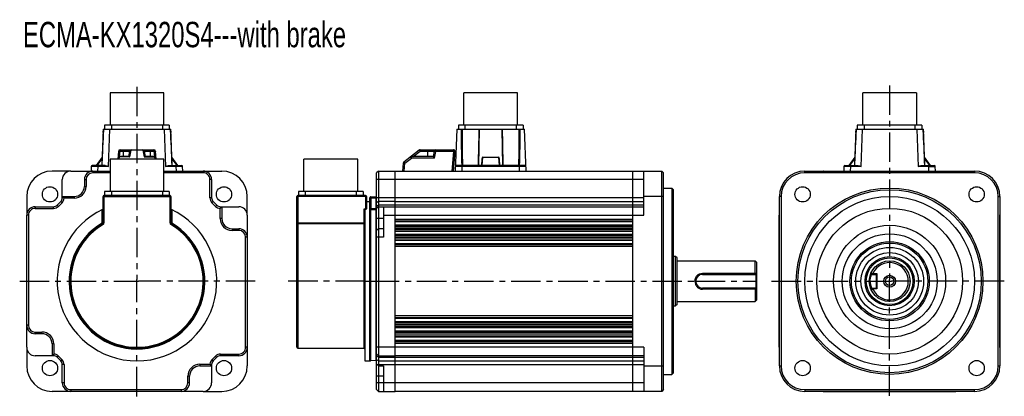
# Model space of a CAD drawing. Header units: millimetres. Extents: x 123 to 703, y 243 to 465.
import ezdxf

# ---------------------------------------------------------------- set-up
doc = ezdxf.new("R2010")
doc.units = ezdxf.units.MM
doc.header["$LTSCALE"] = 46.255
doc.linetypes.add('CENTER', pattern=[0.6, 0.375, -0.075, 0.075, -0.075])
doc.layers.get('0').update_dxf_attribs({"linetype": 'CONTINUOUS'})
doc.layers.add('DEFAULT_1', color=7, linetype='CENTER')
doc.styles.get("Standard").update_dxf_attribs({"font": 'txt', "width": 0.7})

msp = doc.modelspace()

# ---------------------------------------------------------------- linework, layer by layer
at = {"color": 7, "linetype": 'Continuous'}
for p, q in [((175.86, 421.58), (175.86, 402.53)), ((207.61, 421.58), (175.86, 421.58)), ((207.61, 402.53), (207.61, 421.58)), ((384.26, 402.53), (384.26, 421.58)), ((416.01, 421.58), (384.26, 421.58)), ((416.01, 402.53), (416.01, 421.58)), ((619.34, 402.53), (619.34, 421.58)), ((651.09, 421.58), (619.34, 421.58)), ((651.09, 421.58), (651.09, 402.53)), ((172.68, 402.53), (172.68, 400.14)), ((210.78, 402.53), (172.68, 402.53)), ((176.68, 402.53), (176.68, 400.14)), ((206.78, 402.53), (206.78, 400.14)), ((210.78, 402.53), (210.78, 400.14)), ((381.09, 402.53), (381.09, 400.14)), ((419.19, 402.53), (381.09, 402.53)), ((385.09, 400.14), (385.09, 402.53)), ((415.19, 402.53), (415.19, 400.14)), ((419.19, 402.53), (419.19, 400.14)), ((616.17, 402.53), (616.17, 400.14)), ((654.27, 402.53), (616.17, 402.53)), ((620.17, 402.53), (620.17, 400.14)), ((650.27, 400.14), (650.27, 402.53)), ((654.27, 402.53), (654.27, 400.14)), ((171.73, 400.14), (170.98, 378.64)), ((171.73, 400.14), (211.5, 400.14)), ((171.88, 398.28), (171.94, 400.14)), ((174.96, 378.16), (175.73, 400.14)), ((207.74, 400.14), (208.5, 378.16)), ((211.53, 400.14), (211.73, 400.14)), ((211.53, 400.14), (211.59, 398.28)), ((212.49, 378.64), (211.73, 400.14)), ((380.14, 400.14), (379.27, 375.44)), ((380.14, 400.14), (420.14, 400.14)), ((393.18, 378.64), (393.57, 400.14)), ((406.7, 400.14), (407.09, 378.64)), ((421, 375.44), (420.14, 400.14)), ((615.22, 400.14), (614.47, 378.64)), ((615.22, 400.14), (654.99, 400.14)), ((615.36, 398.28), (615.42, 400.14)), ((618.45, 378.16), (619.22, 400.14)), ((651.22, 400.14), (651.99, 378.16)), ((655.01, 400.14), (655.22, 400.14)), ((655.01, 400.14), (655.07, 398.28)), ((655.97, 378.64), (655.22, 400.14)), ((171.16, 383.64), (167.73, 378.64)), ((180.78, 387.08), (180.37, 382.38)), ((181.3, 382.38), (181.43, 383.78)), ((181.43, 383.99), (181.43, 383.78)), ((187.02, 383.99), (181.43, 383.99)), ((187.57, 383.78), (181.43, 383.78)), ((181.5, 383.99), (181.78, 387.16)), ((181.78, 387.16), (181.78, 387.99)), ((181.78, 387.99), (201.69, 387.99)), ((181.78, 387.16), (187.29, 387.16)), ((183.73, 383.99), (183.73, 387.99)), ((187.29, 387.16), (186.74, 384.04)), ((187.57, 383.78), (188.28, 387.78)), ((188.28, 387.99), (188.28, 387.78)), ((195.19, 387.78), (188.28, 387.78)), ((195.19, 387.78), (195.19, 387.99)), ((195.19, 387.78), (195.9, 383.78)), ((195.9, 383.78), (202.04, 383.78)), ((196.73, 384.04), (196.18, 387.16)), ((196.18, 387.16), (201.69, 387.16)), ((202.04, 383.99), (196.45, 383.99)), ((199.73, 383.99), (199.73, 387.99)), ((201.69, 387.16), (201.69, 387.99)), ((201.69, 387.16), (201.97, 383.99)), ((202.04, 383.99), (202.04, 383.78)), ((202.04, 383.78), (202.17, 382.38)), ((203.1, 382.38), (202.69, 387.08)), ((215.73, 378.64), (212.31, 383.64)), ((357.93, 387.78), (349.02, 380.78)), ((349.63, 380.08), (353.46, 383.08)), ((353.46, 383.99), (353.46, 383.08)), ((366.21, 383.99), (353.46, 383.99)), ((367.05, 383.08), (353.46, 383.08)), ((354.51, 383.99), (358.55, 387.16)), ((358.55, 387.99), (358.55, 387.16)), ((358.55, 387.99), (378.24, 387.99)), ((358.55, 387.16), (366.77, 387.16)), ((363.21, 383.99), (363.21, 387.99)), ((366.77, 387.16), (366.21, 383.99)), ((367.05, 383.08), (367.75, 387.08)), ((367.75, 387.99), (367.75, 387.08)), ((378.24, 387.08), (367.75, 387.08)), ((378.24, 387.08), (377.22, 375.44)), ((378.23, 375.44), (379.24, 386.9)), ((378.24, 387.99), (378.24, 387.08)), ((395.11, 378.64), (395.55, 383.64)), ((395.55, 383.64), (404.72, 383.64)), ((404.72, 383.64), (405.16, 378.64)), ((614.64, 383.64), (611.22, 378.64)), ((659.22, 378.64), (655.79, 383.64)), ((164.84, 378.16), (164.75, 375.44)), ((173.08, 378.64), (165.34, 378.64)), ((168.31, 378.64), (171.13, 382.75)), ((168.74, 375.44), (168.84, 378.16)), ((168.84, 378.64), (168.84, 378.16)), ((174.96, 378.16), (168.84, 378.16)), ((175.86, 382.38), (175.86, 363.33)), ((207.61, 382.38), (175.86, 382.38)), ((207.61, 363.33), (207.61, 382.38)), ((214.63, 378.16), (208.5, 378.16)), ((210.39, 378.64), (218.13, 378.64)), ((212.34, 382.75), (215.16, 378.64)), ((214.63, 378.16), (214.63, 378.64)), ((214.63, 378.16), (214.73, 375.44)), ((218.72, 375.44), (218.63, 378.16)), ((290.08, 363.33), (290.08, 382.38)), ((321.83, 382.38), (290.08, 382.38)), ((321.83, 363.33), (321.83, 382.38)), ((348.64, 380.08), (348.23, 375.44)), ((349.23, 375.44), (349.63, 380.08)), ((420.4, 378.64), (379.87, 378.64)), ((383.27, 375.44), (383.37, 378.16)), ((383.37, 378.64), (383.37, 378.16)), ((416.91, 378.16), (383.37, 378.16)), ((395, 382.75), (394.64, 378.68)), ((405.63, 378.68), (405.28, 382.75)), ((416.91, 378.16), (416.91, 378.64)), ((416.91, 378.16), (417, 375.44)), ((608.32, 378.16), (608.23, 375.44)), ((608.82, 378.64), (616.56, 378.64)), ((611.79, 378.64), (614.61, 382.75)), ((612.23, 375.44), (612.32, 378.16)), ((612.32, 378.64), (612.32, 378.16)), ((618.45, 378.16), (612.32, 378.16)), ((658.12, 378.16), (651.99, 378.16)), ((653.88, 378.64), (661.61, 378.64)), ((655.83, 382.75), (658.64, 378.64)), ((658.12, 378.16), (658.12, 378.64)), ((658.12, 378.16), (658.21, 375.44)), ((662.21, 375.44), (662.11, 378.16)), ((152.65, 375.43), (141.73, 375.43)), ((152.73, 375.43), (152.73, 375.44)), ((152.73, 375.43), (175.86, 375.42)), ((165.73, 375.43), (165.73, 374.42)), ((175.86, 374.42), (165.73, 374.42)), ((207.61, 375.42), (230.73, 375.42)), ((230.73, 374.42), (207.61, 374.42)), ((230.73, 375.42), (230.73, 374.42)), ((230.82, 375.43), (241.73, 375.43)), ((333.96, 375.42), (332.96, 374.42)), ((332.96, 246.46), (332.96, 374.42)), ((333.96, 375.42), (343.96, 375.44)), ((333.96, 375.42), (333.96, 245.46)), ((343.96, 245.44), (343.96, 375.44)), ((343.96, 375.44), (490.46, 375.43)), ((483.96, 245.44), (483.96, 375.44)), ((490.46, 375.43), (500.96, 375.41)), ((490.46, 349.44), (490.46, 375.43)), ((500.96, 245.47), (500.96, 375.41)), ((501.96, 374.41), (500.96, 375.41)), ((501.96, 246.47), (501.96, 374.41)), ((585.22, 374.41), (585.22, 375.43)), ((585.22, 375.41), (685.22, 375.41)), ((685.22, 374.41), (585.22, 374.41)), ((596.22, 375.44), (596.22, 375.43)), ((596.22, 375.44), (674.22, 375.44)), ((674.22, 375.44), (674.22, 375.43)), ((685.22, 375.43), (685.22, 374.41)), ((147.75, 370.44), (147.73, 370.44)), ((147.75, 359.61), (147.75, 370.44)), ((160.75, 370.44), (160.75, 366.44)), ((160.75, 370.44), (161.75, 370.44)), ((160.75, 366.44), (161.75, 366.44)), ((161.75, 370.44), (161.75, 366.44)), ((235.72, 370.44), (234.72, 370.44)), ((234.72, 359.61), (234.72, 370.44)), ((235.72, 370.44), (235.72, 359.61)), ((490.46, 370.44), (332.96, 370.44)), ((126.75, 360.44), (126.75, 349.53)), ((147.75, 360.43), (148.57, 359.61)), ((147.75, 360.42), (154.73, 360.42)), ((154.73, 360.43), (154.73, 359.42)), ((171.76, 344.81), (171.74, 360.44)), ((171.74, 360.44), (211.59, 360.44)), ((172.24, 360.94), (172.26, 344.81)), ((211.23, 360.94), (172.24, 360.94)), ((172.68, 363.33), (172.68, 360.94)), ((210.78, 363.33), (172.68, 363.33)), ((176.68, 363.33), (176.68, 360.94)), ((206.78, 363.33), (206.78, 360.94)), ((210.78, 363.33), (210.78, 360.94)), ((211.21, 344.81), (211.23, 360.44)), ((211.23, 360.44), (211.23, 360.94)), ((211.59, 360.44), (211.73, 360.44)), ((211.73, 360.44), (211.71, 344.81)), ((256.72, 349.53), (256.72, 360.44)), ((285.96, 271.44), (285.96, 360.44)), ((286.1, 360.44), (286.21, 360.44)), ((286.21, 360.44), (286.33, 360.44)), ((286.33, 360.44), (286.46, 360.44)), ((286.46, 360.94), (286.46, 270.94)), ((326.46, 360.94), (286.46, 360.94)), ((326.46, 360.44), (286.46, 360.44)), ((286.91, 363.33), (286.91, 360.94)), ((325.01, 363.33), (286.91, 363.33)), ((290.91, 363.33), (290.91, 360.94)), ((321.01, 360.94), (321.01, 363.33)), ((325.01, 363.33), (325.01, 360.94)), ((326.46, 360.94), (326.44, 352.98)), ((326.58, 360.44), (326.46, 360.44)), ((326.71, 360.44), (326.58, 360.44)), ((326.81, 360.44), (326.71, 360.44)), ((326.96, 360.44), (326.94, 353.21)), ((328.96, 263.44), (328.96, 359.71)), ((329.48, 359.71), (328.96, 359.71)), ((332.48, 360.06), (329.48, 360.21)), ((329.48, 359.71), (329.48, 353.27)), ((329.48, 359.71), (332.48, 359.56)), ((501.96, 360.44), (490.46, 360.44)), ((501.96, 365.44), (506.96, 365.44)), ((506.96, 365.44), (506.96, 255.44)), ((507.96, 364.44), (506.96, 365.44)), ((507.96, 256.44), (507.96, 364.44)), ((571.25, 360.44), (570.23, 360.44)), ((570.25, 260.44), (570.25, 360.44)), ((571.25, 360.44), (571.25, 260.44)), ((699.19, 360.44), (700.21, 360.44)), ((699.19, 260.44), (699.19, 360.44)), ((700.19, 360.44), (700.19, 260.44)), ((131.73, 354.42), (131.73, 353.42)), ((131.73, 354.42), (142.57, 354.42)), ((142.57, 353.42), (142.57, 354.44)), ((145.41, 354.6), (144.69, 355.32)), ((144.7, 355.31), (146.87, 357.47)), ((145.41, 354.6), (147.58, 356.77)), ((147.58, 356.77), (146.87, 357.47)), ((148.57, 359.61), (147.73, 359.61)), ((154.73, 359.42), (148.75, 359.42)), ((235.72, 359.61), (234.72, 359.61)), ((236.61, 357.49), (235.89, 356.77)), ((235.89, 356.77), (238.06, 354.6)), ((238.77, 355.31), (236.6, 357.47)), ((238.77, 355.31), (238.06, 354.6)), ((240.9, 353.61), (240.9, 354.44)), ((241.72, 354.43), (240.9, 353.61)), ((240.9, 354.42), (251.73, 354.43)), ((241.72, 354.42), (241.72, 347.44)), ((251.73, 354.43), (251.73, 354.44)), ((326.95, 357.44), (328.96, 357.44)), ((332.48, 359.56), (332.48, 353.17)), ((332.48, 359.56), (332.96, 359.56)), ((490.46, 359.61), (332.96, 359.61)), ((333.96, 357.47), (332.96, 356.77)), ((333.96, 355.31), (332.96, 354.6)), ((333.96, 354.42), (333.14, 353.61)), ((343.96, 357.49), (333.96, 357.47)), ((343.96, 355.32), (333.96, 355.31)), ((333.96, 354.42), (343.96, 354.44)), ((336.96, 354.43), (336.96, 336.44)), ((343.96, 357.49), (490.46, 357.48)), ((490.46, 355.31), (343.96, 355.32)), ((343.96, 354.44), (490.46, 354.43)), ((126.75, 271.44), (126.75, 349.44)), ((127.75, 349.44), (126.75, 349.44)), ((127.75, 349.44), (127.75, 284.44)), ((131.73, 353.42), (142.57, 353.42)), ((171.25, 344.8), (171.25, 352.74)), ((212.21, 352.74), (212.21, 344.8)), ((240.72, 347.44), (240.72, 353.43)), ((256.72, 349.44), (256.73, 349.44)), ((256.72, 349.44), (256.72, 271.44)), ((325.46, 352.98), (325.46, 270.94)), ((326.44, 352.98), (325.46, 352.98)), ((325.96, 352.74), (325.96, 263.44)), ((328.96, 353.27), (329.48, 353.27)), ((332.48, 353.17), (329.48, 353.27)), ((329.48, 263.47), (329.48, 352.82)), ((329.48, 352.82), (332.48, 352.72)), ((332.48, 353.17), (332.96, 353.17)), ((332.48, 352.72), (332.48, 263.63)), ((336.96, 349.44), (490.46, 349.44)), ((570.22, 271.44), (570.22, 349.44)), ((570.22, 349.44), (570.23, 349.44)), ((700.22, 349.44), (700.21, 349.44)), ((700.22, 271.44), (700.22, 349.44)), ((171.77, 343.95), (171.52, 344.38)), ((172.26, 344.81), (171.76, 344.81)), ((211.21, 344.81), (212.2, 344.8)), ((212.08, 344.59), (211.69, 343.95)), ((212.21, 344.81), (212.08, 344.59)), ((241.72, 347.44), (240.72, 347.44)), ((286.46, 344.81), (325.46, 344.81)), ((325.46, 344.38), (286.46, 344.38)), ((336.96, 347.44), (332.96, 347.44)), ((343.96, 347.15), (483.96, 347.15)), ((343.96, 346.18), (483.96, 346.18)), ((483.96, 345.42), (343.96, 345.42)), ((483.96, 343.47), (343.96, 343.47)), ((483.96, 342.7), (343.96, 342.7)), ((247.73, 341.43), (247.73, 340.42)), ((247.73, 341.42), (251.73, 341.42)), ((251.73, 340.42), (247.73, 340.42)), ((251.73, 341.43), (251.73, 340.42)), ((333.96, 341.42), (332.96, 340.42)), ((336.96, 341.43), (333.96, 341.42)), ((483.96, 341.73), (343.96, 341.73)), ((483.96, 341.65), (343.96, 341.65)), ((483.96, 340.68), (343.96, 340.68)), ((343.96, 339.92), (483.96, 339.92)), ((483.96, 337.97), (343.96, 337.97)), ((483.96, 337.2), (343.96, 337.2)), ((256.72, 336.44), (255.72, 336.44)), ((255.72, 271.44), (255.72, 336.44)), ((336.96, 336.44), (332.96, 336.44)), ((483.96, 336.23), (343.96, 336.23)), ((483.96, 335.93), (343.96, 335.93)), ((343.96, 334.96), (483.96, 334.96)), ((483.96, 334.42), (343.96, 334.42)), ((483.96, 332.47), (343.96, 332.47)), ((483.96, 331.93), (343.96, 331.93)), ((483.96, 330.95), (343.96, 330.95)), ((508.96, 324.94), (507.96, 324.94)), ((509.96, 324.19), (508.96, 324.94)), ((508.96, 295.94), (508.96, 324.94)), ((509.96, 296.69), (509.96, 324.19)), ((509.96, 322.44), (555.96, 322.44)), ((556.96, 321.44), (555.96, 322.44)), ((555.96, 315.14), (555.96, 322.44)), ((556.96, 299.44), (556.96, 321.44)), ((524.96, 315.14), (555.96, 315.14)), ((524.96, 315.14), (524.96, 314.44)), ((524.96, 314.44), (556.46, 314.44)), ((556.01, 315.08), (555.96, 315.14)), ((556.33, 315.08), (556.01, 315.08)), ((556.96, 315.09), (556.33, 315.08)), ((556.96, 314.94), (556.46, 314.44)), ((556.46, 314.44), (556.46, 306.44)), ((624.64, 314.44), (624.18, 315.14)), ((624.64, 314.44), (627.22, 314.44)), ((625.25, 315.09), (624.91, 315.09)), ((625.41, 314.94), (627.72, 314.94)), ((627.72, 314.94), (627.22, 314.44)), ((627.22, 314.44), (627.22, 306.44)), ((627.72, 314.94), (627.72, 305.94)), ((325.96, 310.44), (328.96, 310.44)), ((520.46, 310.44), (520.96, 310.44)), ((623.22, 310.44), (623.72, 310.44)), ((556.46, 306.44), (524.96, 306.44)), ((524.96, 305.75), (524.96, 306.44)), ((555.96, 305.75), (524.96, 305.75)), ((556.01, 305.8), (555.96, 305.75)), ((555.96, 305.75), (555.96, 298.44)), ((556.01, 305.8), (556.33, 305.8)), ((556.46, 306.44), (556.96, 305.94)), ((624.64, 306.44), (624.18, 305.75)), ((624.64, 306.44), (627.22, 306.44)), ((624.91, 305.8), (625.25, 305.79)), ((627.72, 305.94), (625.41, 305.94)), ((627.72, 305.94), (627.22, 306.44)), ((507.96, 295.94), (508.96, 295.94)), ((509.96, 296.69), (508.96, 295.94)), ((509.96, 298.44), (555.96, 298.44)), ((556.96, 299.44), (555.96, 298.44)), ((127.75, 284.44), (126.75, 284.44)), ((483.96, 289.93), (343.96, 289.93)), ((343.96, 288.96), (483.96, 288.96)), ((483.96, 288.42), (343.96, 288.42)), ((483.96, 286.47), (343.96, 286.47)), ((483.96, 285.93), (343.96, 285.93)), ((483.96, 284.95), (343.96, 284.95)), ((483.96, 284.65), (343.96, 284.65)), ((131.73, 279.46), (131.73, 280.46)), ((131.73, 280.46), (135.73, 280.46)), ((135.73, 279.45), (131.73, 279.45)), ((135.73, 279.45), (135.73, 280.46)), ((483.96, 283.68), (343.96, 283.68)), ((483.96, 282.92), (343.96, 282.92)), ((483.96, 280.97), (343.96, 280.97)), ((483.96, 280.2), (343.96, 280.2)), ((483.96, 279.23), (343.96, 279.23)), ((483.96, 279.15), (343.96, 279.15)), ((142.75, 273.44), (141.75, 273.44)), ((141.75, 273.44), (141.75, 266.45)), ((142.75, 273.44), (142.75, 267.46)), ((343.96, 278.18), (483.96, 278.18)), ((483.96, 277.42), (343.96, 277.42)), ((483.96, 275.47), (343.96, 275.47)), ((483.96, 274.7), (343.96, 274.7)), ((483.96, 273.73), (343.96, 273.73)), ((126.75, 271.44), (126.73, 271.44)), ((126.75, 271.36), (126.75, 260.44)), ((142.57, 267.27), (141.75, 266.46)), ((142.57, 267.27), (142.57, 266.44)), ((240.9, 267.46), (251.73, 267.46)), ((240.9, 266.46), (240.9, 267.46)), ((251.73, 266.46), (251.73, 267.46)), ((256.72, 271.44), (255.72, 271.44)), ((256.72, 271.36), (256.72, 260.44)), ((286.46, 270.94), (325.46, 270.94)), ((490.46, 271.44), (332.96, 271.44)), ((333.96, 266.46), (332.96, 267.46)), ((490.46, 271.44), (490.46, 245.45)), ((570.22, 271.44), (570.23, 271.44)), ((700.22, 271.44), (700.21, 271.44)), ((142.57, 266.46), (131.73, 266.45)), ((131.73, 266.45), (131.73, 266.44)), ((145.41, 266.28), (144.7, 265.58)), ((146.87, 263.41), (144.7, 265.58)), ((147.58, 264.12), (145.41, 266.28)), ((147.58, 264.12), (146.86, 263.4)), ((148.75, 261.27), (147.75, 261.27)), ((147.75, 250.44), (147.75, 261.27)), ((148.75, 261.27), (148.75, 250.44)), ((228.73, 261.46), (234.72, 261.46)), ((228.73, 261.46), (228.73, 260.46)), ((234.9, 261.27), (235.73, 261.27)), ((235.72, 260.45), (234.9, 261.27)), ((235.72, 261.27), (235.72, 250.44)), ((238.06, 266.28), (235.89, 264.12)), ((236.6, 263.41), (235.89, 264.12)), ((238.77, 265.58), (236.6, 263.41)), ((238.06, 266.28), (238.78, 265.56)), ((251.73, 266.46), (240.9, 266.46)), ((325.96, 263.44), (328.96, 263.44)), ((332.48, 263.63), (329.48, 263.47)), ((333.96, 265.58), (332.96, 266.28)), ((333.96, 263.41), (332.96, 264.12)), ((333.96, 260.46), (332.96, 261.46)), ((333.14, 261.27), (490.46, 261.27)), ((333.96, 266.46), (343.96, 266.44)), ((333.96, 265.58), (343.96, 265.56)), ((333.96, 263.41), (343.96, 263.4)), ((490.46, 266.45), (343.96, 266.44)), ((343.96, 265.56), (490.46, 265.57)), ((343.96, 263.4), (490.46, 263.4)), ((228.73, 260.45), (235.72, 260.45)), ((333.96, 260.46), (336.96, 260.45)), ((336.96, 260.45), (336.96, 245.45)), ((490.46, 260.44), (501.96, 260.44)), ((501.96, 255.44), (506.96, 255.44)), ((507.96, 256.44), (506.96, 255.44)), ((570.23, 260.44), (571.25, 260.44)), ((699.19, 260.44), (700.21, 260.44)), ((148.75, 250.44), (147.75, 250.44)), ((222.72, 254.44), (221.72, 254.44)), ((221.72, 250.44), (221.72, 254.44)), ((222.72, 250.44), (221.72, 250.44)), ((222.72, 250.44), (222.72, 254.44)), ((235.72, 250.44), (235.73, 250.44)), ((336.96, 254.44), (332.96, 254.44)), ((490.46, 250.44), (332.96, 250.44)), ((152.65, 245.45), (141.73, 245.45)), ((152.73, 246.46), (217.73, 246.46)), ((152.73, 246.46), (152.73, 245.44)), ((230.73, 245.45), (152.73, 245.46)), ((217.73, 246.46), (217.73, 245.46)), ((230.73, 245.45), (230.73, 245.44)), ((230.82, 245.45), (241.73, 245.45)), ((332.96, 246.46), (333.96, 245.46)), ((333.96, 245.46), (343.96, 245.44)), ((483.96, 245.44), (343.96, 245.44)), ((500.96, 245.47), (483.96, 245.44)), ((501.96, 246.47), (500.96, 245.47)), ((585.22, 246.47), (685.22, 246.47)), ((585.22, 246.47), (585.22, 245.45)), ((685.22, 245.47), (585.22, 245.47)), ((596.22, 245.44), (596.22, 245.45)), ((596.22, 245.44), (674.22, 245.44)), ((674.22, 245.44), (674.22, 245.45)), ((685.22, 245.45), (685.22, 246.47))]:
    msp.add_line(p, q, dxfattribs=at)
at = {"color": 2, "linetype": 'Continuous'}
for p, q in [((190.73, 310.44), (192.73, 310.44)), ((191.73, 309.44), (191.73, 311.44)), ((634.22, 310.44), (636.22, 310.44)), ((635.22, 309.44), (635.22, 311.44))]:
    msp.add_line(p, q, dxfattribs=at)
at = {"color": 7, "linetype": 'Continuous'}
for points in [[(171.97, 400.14), (171.61, 392.69), (171.26, 385.16), (171, 378.64)], [(212.47, 378.64), (212.21, 385.12), (211.87, 392.64), (211.5, 400.14)], [(615.45, 400.14), (615.09, 392.69), (614.75, 385.16), (614.48, 378.64)], [(655.96, 378.64), (655.69, 385.12), (655.35, 392.64), (654.99, 400.14)]]:
    msp.add_lwpolyline(points, dxfattribs=at)
for centre, radius in [((140.47, 361.71), 4.5), ((243, 361.71), 4.5), ((583.95, 361.71), 4.5), ((686.48, 361.71), 4.5), ((635.22, 310.44), 55), ((635.22, 310.44), 54), ((635.22, 310.44), 50), ((635.22, 310.44), 43), ((635.22, 310.44), 33), ((635.22, 310.44), 28), ((635.22, 310.44), 23.37), ((635.22, 310.44), 22.5), ((635.22, 310.44), 20), ((635.22, 310.44), 17), ((635.22, 310.44), 14.5), ((635.22, 310.44), 13.75), ((635.22, 310.44), 12), ((635.22, 310.44), 3.5), ((635.22, 310.44), 2.5), ((140.47, 259.18), 4.5), ((243, 259.18), 4.5), ((583.95, 259.18), 4.5), ((686.48, 259.18), 4.5)]:
    msp.add_circle(centre, radius, dxfattribs=at)
for centre, radius, start, end in [((1879.31, 309.64), 1709.7, 176.96554, 177.68684), ((-1494.72, 309.68), 1708.59, 2.31308, 3.03485), ((2010.96, 416.72), 1628.35, 180.58343, 181.34005), ((2297.47, 411.85), 1914.24, 180.35053, 180.9941), ((-1496.72, 411.84), 1913.77, 359.00605, 359.64978), ((-1200.16, 416.55), 1617.82, 358.65719, 359.41874), ((2322.79, 309.64), 1709.7, 176.96554, 177.68684), ((-1044.59, 309.99), 1701.93, 2.3119, 3.03649), ((181.43, 382.99), 1, 90, 175), ((181.78, 386.99), 1, 90, 175), ((188.28, 386.99), 1, 90, 170), ((195.19, 386.99), 1, 10, 90), ((201.69, 386.99), 1, 5, 90), ((202.04, 382.99), 1, 5, 90), ((353.46, 382.99), 1, 90, 128.13191), ((358.55, 386.99), 1, 90, 128.13191), ((367.75, 386.99), 1, 90, 170), ((378.24, 386.99), 1, 355, 90), ((165.34, 378.14), 0.5, 89.99769, 178.00012), ((218.13, 378.14), 0.5, 1.99988, 90.00228), ((349.63, 379.99), 1, 128.13191, 175), ((379.87, 378.14), 0.5, 89.99771, 178.00015), ((420.4, 378.14), 0.5, 2.00032, 90.00182), ((608.82, 378.14), 0.5, 89.99818, 178.00012), ((661.61, 378.14), 0.5, 1.99988, 90.0023), ((141.73, 360.44), 14.99, 90, 180), ((152.73, 370.44), 4.99, 90, 180), ((165.73, 370.44), 4.98, 90, 180), ((165.73, 370.44), 3.98, 90.00326, 179.99793), ((230.73, 370.44), 4.98, 360, 90), ((230.73, 370.44), 3.98, 359.99869, 89.99891), ((241.73, 360.44), 14.99, 0, 90), ((585.22, 360.44), 14.97, 90, 180), ((585.22, 360.44), 13.97, 90, 180), ((596.22, 370.44), 5, 90, 90.99882), ((674.22, 370.44), 5, 89.00118, 90), ((685.22, 360.44), 14.97, 0, 90), ((685.22, 360.44), 13.97, 0, 90), ((154.73, 366.44), 7.02, 270.00019, 359.99831), ((154.73, 366.44), 6.01, 270, 360), ((172.24, 360.44), 0.5, 90, 180.1), ((211.23, 360.44), 0.5, 359.9, 90), ((286.46, 360.44), 0.5, 90, 180), ((326.46, 360.44), 0.5, 359.9, 90), ((329.46, 359.71), 0.5, 86.99999, 180), ((320.25, 360.2), 9.24, 357.00133, 357.80207), ((332.46, 359.56), 0.5, 13.74122, 87.00014), ((131.73, 349.44), 4.98, 90, 180), ((142.57, 357.44), 3.02, 270, 315), ((142.57, 357.44), 4.02, 269.99692, 315.0022), ((144.73, 359.61), 3.02, 314.99565, 360), ((144.73, 359.61), 4.02, 314.99229, 357.35126), ((140.63, 351.68), 11.22, 43.63646, 44.96081), ((238.73, 359.61), 4.02, 179.99692, 225.00221), ((238.73, 359.61), 3.02, 180, 225), ((240.9, 357.44), 4.02, 224.99229, 267.35126), ((240.9, 357.44), 3.02, 224.99565, 270), ((251.73, 349.44), 4.99, 0, 90), ((131.73, 349.44), 3.98, 89.99869, 179.99891), ((191.73, 310.44), 47, 115.16562, 64.83438), ((232.97, 361.55), 11.22, 313.63629, 314.96074), ((325.21, 361.54), 11.21, 313.68625, 315.01075), ((575.22, 349.44), 5, 179.00118, 180), ((695.22, 349.44), 5, 0, 0.99882), ((191.73, 310.44), 40, 120.79558, 59.20948), ((191.73, 310.44), 39.5, 120.78353, 59.21647), ((191.73, 310.44), 39, 120.78353, 59.21647), ((171.26, 344.81), 0.5, 300.78353, 0.1), ((171.26, 344.81), 1, 300.78353, 0.1), ((212.21, 344.81), 1, 179.9, 239.21647), ((212.21, 344.81), 0.5, 179.9, 239.21647), ((247.73, 347.44), 7.02, 180.00019, 269.99831), ((247.73, 347.44), 6.01, 180, 270), ((251.73, 336.44), 4.98, 360, 90), ((251.73, 336.44), 3.98, 0.00326, 89.99793), ((635.22, 310.44), 11, 205.0037, 154.99623), ((524.96, 310.44), 4, 90, 270), ((725.53, 244.11), 183.78, 157.28347, 157.4987), ((552.81, 234.97), 108.01, 47.76462, 47.88269), ((654.04, 314.35), 28.64, 178.82521, 179.82572), ((525.31, 310.44), 4.86, 180.01064, 180.741), ((726.21, 377.06), 184.51, 202.50439, 202.71875), ((552.57, 386.19), 108.38, 312.11616, 312.23383), ((653.9, 306.53), 28.49, 180.17114, 181.1767), ((131.73, 284.44), 4.98, 180, 270), ((131.73, 284.44), 3.98, 180.00326, 269.99793), ((135.73, 273.44), 7.02, 0.00019, 89.99831), ((135.73, 273.44), 6.01, 0, 90), ((131.73, 271.44), 4.99, 180, 270), ((150.5, 259.33), 11.22, 133.63646, 134.96081), ((142.57, 263.44), 4.02, 44.99229, 87.35126), ((240.9, 263.44), 4.02, 89.99692, 135.00221), ((251.73, 271.44), 4.98, 270, 360), ((251.73, 271.44), 3.98, 269.99869, 359.99891), ((286.46, 271.44), 0.5, 180, 270), ((325.46, 270.44), 0.5, 0, 90), ((575.22, 271.44), 5, 180, 180.99882), ((695.22, 271.44), 5, 359.00118, 360), ((142.57, 263.44), 3.02, 44.99565, 90), ((144.73, 261.27), 3.02, 0, 45), ((144.73, 261.27), 4.02, 359.99692, 45.0022), ((228.73, 254.44), 7.02, 90.00012, 179.99831), ((238.73, 261.27), 4.02, 134.99229, 177.35143), ((242.84, 269.21), 11.22, 223.64111, 224.96548), ((238.73, 261.27), 3.02, 134.99565, 180), ((240.9, 263.44), 3.02, 90, 135), ((329.46, 263.97), 0.5, 180, 273), ((332.46, 264.13), 0.5, 273, 360), ((141.73, 260.44), 14.99, 180, 270), ((228.73, 254.44), 6.01, 90, 180), ((241.73, 260.44), 14.99, 270, 360), ((585.22, 260.44), 14.97, 180, 270), ((585.22, 260.44), 13.97, 180, 270), ((685.22, 260.44), 14.97, 270, 360), ((685.22, 260.44), 13.97, 270, 360), ((152.73, 250.44), 4.98, 180, 270), ((152.73, 250.44), 3.98, 179.99869, 269.99891), ((217.73, 250.44), 4.98, 270, 0), ((217.73, 250.44), 3.98, 270.00326, 359.99793), ((230.73, 250.44), 4.99, 270, 360), ((596.22, 250.44), 5, 269.00118, 270), ((674.22, 250.44), 5, 270, 270.99882)]:
    msp.add_arc(centre, radius, start, end, dxfattribs=at)
for centre, major_axis, start_param, end_param in [((395.49, 382.71), (0.08, 0.932), 0.045741, 1.567275), ((404.78, 382.71), (-0.08, 0.932), -1.567275, -0.045741)]:
    msp.add_ellipse(centre, major_axis=major_axis, ratio=0.534784, start_param=start_param, end_param=end_param, dxfattribs=at)
for points in [[(393.17, 400.14), (393.03, 392.97), (392.9, 385.81), (392.76, 378.64)], [(407.51, 378.64), (407.37, 385.81), (407.25, 392.97), (407.1, 400.14)], [(181.08, 383.74), (180.97, 383.71), (180.87, 383.67), (180.77, 383.61)], [(181.43, 383.78), (181.31, 383.78), (181.19, 383.77), (181.08, 383.74)], [(188.28, 387.78), (188.17, 387.79), (188.06, 387.78), (187.95, 387.76)], [(624.91, 315.09), (624.68, 315.08), (624.45, 315.08), (624.21, 315.08)], [(556.33, 305.8), (556.54, 305.8), (556.75, 305.79), (556.96, 305.79)], [(624.21, 305.8), (624.45, 305.8), (624.68, 305.8), (624.91, 305.8)]]:
    msp.add_open_spline(points, degree=3, dxfattribs=at)
for points, knots in [([(180.77, 383.61), (180.68, 383.55), (180.52, 383.39), (180.44, 383.18), (180.43, 383.08)], [0, 0, 0, 0, 0.518901, 1, 1, 1, 1]), ([(181.78, 387.16), (181.65, 387.18), (181.42, 387.19), (181.1, 387.18), (180.91, 387.16), (180.78, 387.11), (180.78, 387.08)], [0, 0, 0, 0, 0.371122, 0.686557, 0.902477, 1, 1, 1, 1]), ([(187.02, 383.99), (187.06, 383.99), (187.26, 383.96), (187.45, 383.87), (187.57, 383.78)], [0, 0, 0, 0, 0.218384, 1, 1, 1, 1]), ([(187.95, 387.76), (187.79, 387.72), (187.49, 387.59), (187.32, 387.31), (187.29, 387.16)], [0, 0, 0, 0, 0.530478, 1, 1, 1, 1]), ([(196.18, 387.16), (196.16, 387.26), (196.08, 387.44), (195.76, 387.73), (195.41, 387.79), (195.19, 387.78)], [0, 0, 0, 0, 0.224765, 0.465122, 1, 1, 1, 1]), ([(196.45, 383.99), (196.41, 383.99), (196.21, 383.96), (196.02, 383.87), (195.9, 383.78)], [0, 0, 0, 0, 0.218396, 1, 1, 1, 1]), ([(201.69, 387.16), (201.82, 387.18), (202.05, 387.19), (202.37, 387.18), (202.56, 387.16), (202.69, 387.11), (202.69, 387.08)], [0, 0, 0, 0, 0.371123, 0.686557, 0.902476, 1, 1, 1, 1]), ([(202.71, 383.6), (202.67, 383.63), (202.46, 383.74), (202.22, 383.78), (202.04, 383.78)], [0, 0, 0, 0, 0.239675, 1, 1, 1, 1]), ([(203.04, 383.08), (203.03, 383.18), (202.96, 383.39), (202.8, 383.54), (202.71, 383.6)], [0, 0, 0, 0, 0.481728, 1, 1, 1, 1]), ([(353.46, 383.08), (353.38, 383.17), (353.27, 383.31), (353.13, 383.48), (353.04, 383.58), (352.96, 383.67), (352.9, 383.73), (352.87, 383.76), (352.84, 383.78), (352.84, 383.78)], [0, 0, 0, 0, 0.385909, 0.558118, 0.70807, 0.830639, 0.921802, 0.978357, 1, 1, 1, 1]), ([(358.55, 387.16), (358.48, 387.25), (358.35, 387.41), (358.17, 387.61), (358.04, 387.73), (357.97, 387.78), (357.94, 387.78), (357.93, 387.78)], [0, 0, 0, 0, 0.385201, 0.702685, 0.913512, 0.971511, 1, 1, 1, 1]), ([(366.21, 383.99), (366.22, 383.99), (366.26, 383.95), (366.32, 383.9), (366.41, 383.8), (366.52, 383.68), (366.64, 383.55), (366.82, 383.34), (366.95, 383.19), (367.05, 383.08)], [0, 0, 0, 0, 0.033312, 0.108291, 0.216292, 0.348457, 0.497662, 0.658537, 1, 1, 1, 1]), ([(366.77, 387.16), (366.77, 387.17), (366.8, 387.18), (366.85, 387.19), (366.95, 387.18), (367.12, 387.17), (367.4, 387.14), (367.63, 387.1), (367.75, 387.08)], [0, 0, 0, 0, 0.025232, 0.0835, 0.175865, 0.299158, 0.620339, 1, 1, 1, 1]), ([(379.24, 386.9), (379.24, 386.91), (379.2, 386.93), (379.15, 386.95), (379.06, 386.97), (378.88, 387), (378.6, 387.04), (378.37, 387.07), (378.24, 387.08)], [0, 0, 0, 0, 0.025353, 0.08394, 0.176758, 0.300513, 0.622025, 1, 1, 1, 1]), ([(168.84, 378.16), (168.58, 378.16), (168.07, 378.16), (167.33, 378.16), (166.65, 378.17), (166.13, 378.17), (165.76, 378.17), (165.52, 378.17), (165.32, 378.17), (165.16, 378.16), (165.03, 378.16), (164.94, 378.16), (164.89, 378.16), (164.86, 378.16), (164.85, 378.16), (164.84, 378.16), (164.84, 378.16)], [0, 0, 0, 0, 0.194894, 0.382671, 0.555511, 0.706994, 0.772916, 0.831381, 0.881815, 0.923782, 0.956857, 0.980693, 0.989092, 0.99512, 0.99876, 1, 1, 1, 1]), ([(173.08, 378.64), (173.39, 378.64), (174.04, 378.49), (174.65, 378.27), (174.96, 378.16)], [0, 0, 0, 0, 0.483602, 1, 1, 1, 1]), ([(208.5, 378.16), (208.82, 378.27), (209.43, 378.49), (210.08, 378.64), (210.39, 378.64)], [0, 0, 0, 0, 0.516398, 1, 1, 1, 1]), ([(218.63, 378.16), (218.63, 378.16), (218.62, 378.16), (218.61, 378.16), (218.58, 378.16), (218.53, 378.16), (218.44, 378.16), (218.31, 378.16), (218.15, 378.17), (217.94, 378.17), (217.71, 378.17), (217.34, 378.17), (216.82, 378.17), (216.14, 378.16), (215.4, 378.16), (214.89, 378.16), (214.63, 378.16)], [0, 0, 0, 0, 0.00124, 0.00488, 0.010908, 0.019307, 0.043143, 0.076218, 0.118185, 0.168619, 0.227084, 0.293006, 0.444489, 0.617329, 0.805106, 1, 1, 1, 1]), ([(349.63, 380.08), (349.51, 380.09), (349.27, 380.11), (349, 380.12), (348.82, 380.11), (348.73, 380.11), (348.67, 380.1), (348.64, 380.09), (348.64, 380.08)], [0, 0, 0, 0, 0.379044, 0.700299, 0.823737, 0.916255, 0.974651, 1, 1, 1, 1]), ([(349.63, 380.08), (349.56, 380.17), (349.45, 380.31), (349.31, 380.48), (349.22, 380.58), (349.14, 380.67), (349.08, 380.73), (349.05, 380.76), (349.02, 380.78), (349.02, 380.78)], [0, 0, 0, 0, 0.385852, 0.558012, 0.707941, 0.830535, 0.921736, 0.978324, 1, 1, 1, 1]), ([(383.37, 378.16), (383.11, 378.16), (382.6, 378.16), (381.86, 378.16), (381.17, 378.17), (380.65, 378.17), (380.29, 378.17), (380.05, 378.17), (379.85, 378.17), (379.69, 378.16), (379.55, 378.16), (379.47, 378.16), (379.42, 378.16), (379.39, 378.16), (379.38, 378.16), (379.37, 378.16), (379.37, 378.16)], [0, 0, 0, 0, 0.194894, 0.382671, 0.555511, 0.706994, 0.772915, 0.831381, 0.881814, 0.923782, 0.956857, 0.980693, 0.989092, 0.99512, 0.99876, 1, 1, 1, 1]), ([(420.9, 378.16), (420.9, 378.16), (420.89, 378.16), (420.88, 378.16), (420.86, 378.16), (420.81, 378.16), (420.72, 378.16), (420.59, 378.16), (420.42, 378.17), (420.22, 378.17), (419.99, 378.17), (419.62, 378.17), (419.1, 378.17), (418.42, 378.16), (417.68, 378.16), (417.17, 378.16), (416.91, 378.16)], [0, 0, 0, 0, 0.00124, 0.00488, 0.010908, 0.019307, 0.043143, 0.076218, 0.118185, 0.168619, 0.227084, 0.293006, 0.444489, 0.617329, 0.805106, 1, 1, 1, 1]), ([(612.32, 378.16), (612.06, 378.16), (611.55, 378.16), (610.81, 378.16), (610.13, 378.17), (609.61, 378.17), (609.24, 378.17), (609.01, 378.17), (608.81, 378.17), (608.64, 378.16), (608.51, 378.16), (608.42, 378.16), (608.37, 378.16), (608.35, 378.16), (608.33, 378.16), (608.32, 378.16), (608.32, 378.16)], [0, 0, 0, 0, 0.194894, 0.382671, 0.555511, 0.706994, 0.772916, 0.831381, 0.881815, 0.923782, 0.956857, 0.980693, 0.989092, 0.99512, 0.99876, 1, 1, 1, 1]), ([(616.56, 378.64), (616.88, 378.64), (617.52, 378.49), (618.13, 378.27), (618.45, 378.16)], [0, 0, 0, 0, 0.483602, 1, 1, 1, 1]), ([(651.99, 378.16), (652.31, 378.27), (652.92, 378.49), (653.56, 378.64), (653.88, 378.64)], [0, 0, 0, 0, 0.516398, 1, 1, 1, 1]), ([(658.12, 378.16), (658.38, 378.16), (658.89, 378.16), (659.63, 378.16), (660.31, 378.17), (660.83, 378.17), (661.2, 378.17), (661.43, 378.17), (661.63, 378.17), (661.8, 378.16), (661.93, 378.16), (662.02, 378.16), (662.07, 378.16), (662.09, 378.16), (662.1, 378.16), (662.11, 378.16), (662.11, 378.16)], [0, 0, 0, 0, 0.194894, 0.38267, 0.555509, 0.706991, 0.772913, 0.831378, 0.881812, 0.923779, 0.956855, 0.980691, 0.989091, 0.995119, 0.99876, 1, 1, 1, 1]), ([(285.96, 360.44), (285.96, 360.44), (285.98, 360.45), (286, 360.44), (286.05, 360.44), (286.08, 360.44), (286.1, 360.44)], [0, 0, 0, 0, 0.065653, 0.259866, 0.575573, 1, 1, 1, 1]), ([(326.96, 360.44), (326.96, 360.44), (326.94, 360.44), (326.91, 360.44), (326.86, 360.44), (326.83, 360.44), (326.81, 360.44)], [0, 0, 0, 0, 0.065653, 0.259866, 0.575573, 1, 1, 1, 1]), ([(329.48, 360.21), (329.49, 360.21), (329.49, 360.19), (329.49, 360.17), (329.49, 360.12), (329.49, 360.09), (329.49, 360.07)], [0, 0, 0, 0, 0.073294, 0.26765, 0.580502, 1, 1, 1, 1]), ([(329.49, 360.07), (329.49, 360.05), (329.49, 359.98), (329.49, 359.9), (329.49, 359.84)], [0, 0, 0, 0, 0.219287, 1, 1, 1, 1]), ([(332.49, 359.91), (332.49, 359.93), (332.49, 359.97), (332.49, 360.01), (332.49, 360.04), (332.49, 360.06), (332.48, 360.06)], [0, 0, 0, 0, 0.4195, 0.732352, 0.926708, 1, 1, 1, 1]), ([(332.48, 359.56), (332.48, 359.59), (332.49, 359.71), (332.49, 359.82), (332.49, 359.91)], [0, 0, 0, 0, 0.275883, 1, 1, 1, 1]), ([(325.46, 352.98), (325.52, 352.98), (325.65, 352.97), (325.83, 352.92), (325.96, 352.82), (325.96, 352.74)], [0, 0, 0, 0, 0.342517, 0.634734, 1, 1, 1, 1]), ([(326.44, 352.98), (326.51, 352.98), (326.64, 352.99), (326.81, 353.04), (326.94, 353.14), (326.94, 353.21)], [0, 0, 0, 0, 0.344683, 0.637615, 1, 1, 1, 1]), ([(329.48, 352.82), (329.35, 352.83), (329.08, 352.75), (328.96, 352.49), (328.96, 352.37)], [0, 0, 0, 0, 0.518555, 1, 1, 1, 1]), ([(329.48, 353.27), (329.48, 353.23), (329.49, 353.08), (329.49, 352.93), (329.48, 352.82)], [0, 0, 0, 0, 0.307606, 1, 1, 1, 1]), ([(332.48, 353.17), (332.48, 353.15), (332.49, 353.06), (332.49, 352.97), (332.49, 352.91)], [0, 0, 0, 0, 0.262801, 1, 1, 1, 1]), ([(332.49, 352.91), (332.49, 352.89), (332.49, 352.83), (332.49, 352.76), (332.48, 352.72)], [0, 0, 0, 0, 0.307567, 1, 1, 1, 1]), ([(332.96, 352.27), (332.96, 352.38), (332.85, 352.63), (332.6, 352.72), (332.48, 352.72)], [0, 0, 0, 0, 0.48248, 1, 1, 1, 1]), ([(171.26, 344.8), (171.33, 344.8), (171.42, 344.81), (171.54, 344.81), (171.61, 344.81), (171.67, 344.81), (171.72, 344.81), (171.74, 344.8), (171.76, 344.81), (171.76, 344.81)], [0, 0, 0, 0, 0.381875, 0.555332, 0.706937, 0.831387, 0.923681, 0.980578, 1, 1, 1, 1]), ([(171.39, 344.59), (171.38, 344.61), (171.34, 344.68), (171.29, 344.75), (171.26, 344.8)], [0, 0, 0, 0, 0.235694, 1, 1, 1, 1]), ([(171.52, 344.38), (171.52, 344.38), (171.51, 344.38), (171.51, 344.39), (171.5, 344.41), (171.48, 344.45), (171.44, 344.51), (171.41, 344.56), (171.39, 344.59)], [0, 0, 0, 0, 0.017374, 0.068662, 0.152618, 0.267993, 0.585669, 1, 1, 1, 1]), ([(286.46, 344.81), (286.39, 344.81), (286.3, 344.81), (286.18, 344.81), (286.11, 344.81), (286.05, 344.81), (286, 344.8), (285.98, 344.81), (285.96, 344.8), (285.96, 344.81)], [0, 0, 0, 0, 0.382183, 0.555677, 0.707194, 0.831504, 0.923701, 0.980573, 1, 1, 1, 1]), ([(285.96, 343.95), (285.96, 344.06), (286.08, 344.3), (286.33, 344.38), (286.46, 344.38)], [0, 0, 0, 0, 0.473274, 1, 1, 1, 1]), ([(325.96, 344.81), (325.96, 344.69), (325.83, 344.45), (325.58, 344.37), (325.46, 344.38)], [0, 0, 0, 0, 0.47386, 1, 1, 1, 1]), ([(325.46, 344.81), (325.52, 344.81), (325.64, 344.81), (325.78, 344.81), (325.87, 344.81), (325.91, 344.81), (325.94, 344.8), (325.95, 344.81), (325.96, 344.8)], [0, 0, 0, 0, 0.381368, 0.705938, 0.830265, 0.922673, 0.979954, 1, 1, 1, 1]), ([(520.46, 310.44), (520.46, 311.04), (520.68, 312.25), (521.66, 313.81), (523.15, 314.88), (524.35, 315.14), (524.96, 315.14)], [0, 0, 0, 0, 0.251916, 0.500536, 0.748585, 1, 1, 1, 1]), ([(623.72, 310.44), (623.72, 310.7), (623.74, 311.22), (623.84, 311.97), (623.98, 312.65), (624.15, 313.24), (624.3, 313.67), (624.42, 313.95), (624.49, 314.12), (624.55, 314.25), (624.59, 314.34), (624.61, 314.39), (624.62, 314.42), (624.63, 314.43), (624.63, 314.44), (624.64, 314.44)], [0, 0, 0, 0, 0.19095, 0.374711, 0.544555, 0.695088, 0.821262, 0.873572, 0.917768, 0.953125, 0.978921, 0.988067, 0.994656, 0.998647, 1, 1, 1, 1]), ([(520.46, 310.38), (520.46, 309.78), (520.7, 308.59), (521.68, 307.05), (523.16, 306), (524.36, 305.75), (524.96, 305.75)], [0, 0, 0, 0, 0.251938, 0.50052, 0.748621, 1, 1, 1, 1]), ([(623.72, 310.44), (623.72, 310.18), (623.74, 309.66), (623.84, 308.92), (623.98, 308.23), (624.13, 307.72), (624.25, 307.36), (624.34, 307.13), (624.42, 306.93), (624.49, 306.76), (624.55, 306.63), (624.59, 306.54), (624.61, 306.49), (624.63, 306.46), (624.63, 306.45), (624.64, 306.44), (624.64, 306.44)], [0, 0, 0, 0, 0.190828, 0.374678, 0.544525, 0.695047, 0.761512, 0.821262, 0.873611, 0.917827, 0.953155, 0.97892, 0.988073, 0.994672, 0.998665, 1, 1, 1, 1])]:
    msp.add_open_spline(points, degree=3, knots=knots, dxfattribs=at)
at = {"layer": 'DEFAULT_1', "color": 2, "linetype": 'CENTER'}
for p, q in [((191.73, 425.15), (191.73, 311.44)), ((635.22, 425.94), (635.22, 311.44)), ((122.63, 310.44), (190.73, 310.44)), ((191.73, 242.52), (191.73, 309.44)), ((261.35, 310.44), (192.73, 310.44)), ((325.96, 310.44), (278.76, 310.44)), ((328.96, 310.44), (520.46, 310.44)), ((520.96, 310.44), (556.96, 310.44)), ((565.69, 310.44), (623.22, 310.44)), ((623.72, 310.44), (634.22, 310.44)), ((635.22, 242.85), (635.22, 309.44)), ((702.78, 310.44), (636.22, 310.44))]:
    msp.add_line(p, q, dxfattribs=at)

# ---------------------------------------------------------------- texts
at = {"color": 2, "linetype": 'Continuous', "insert": (124.53, 463.5), "char_height": 15, "width": 273, "attachment_point": 1, "line_spacing_factor": 0.9}
msp.add_mtext('ECMA-KX1320S4---with brake', dxfattribs=at)

doc.saveas('drawing.dxf')
